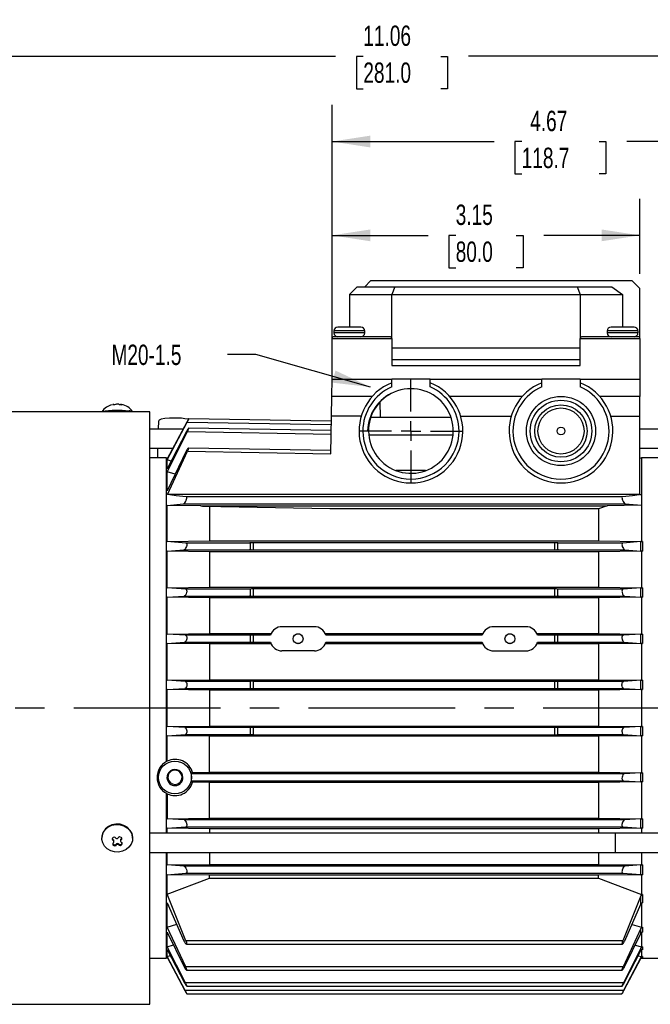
# Model space of a CAD drawing. Header units: inches. Extents: x 0 to 33, y 0 to 25.5.
# Tile 3 of 12: x 6.4 to 12.8, y 5.4 to 15.5. Entities that reach past the tile are written whole.
import ezdxf

# ---------------------------------------------------------------- set-up
doc = ezdxf.new("R2010")
doc.units = ezdxf.units.IN
doc.header["$LTSCALE"] = 3
doc.header["$MEASUREMENT"] = 0
doc.linetypes.add('CENTERX2', pattern=[0.8, 0.5, -0.1, 0.1, -0.1])
doc.layers.add('CENTER', color=40, linetype='CENTERX2')
doc.layers.add('DIMENSIONS', color=140, linetype='Continuous', lineweight=25)
doc.layers.add('TEXT', color=140, linetype='Continuous', lineweight=25)
doc.styles.add('SLDTEXTSTYLE0', font='TXT', dxfattribs={"width": 0.7})
doc.dimstyles.new('SLDDIMSTYLE1', dxfattribs={"dimtxt": 0.208333, "dimasz": 0.39, "dimexe": 0, "dimexo": 0.0625, "dimgap": 0.052083, "dimtad": 0, "dimtih": 1, "dimtoh": 1, "dimrnd": 1e-09, "dimzin": 12, "dimdsep": 46, "dimtxsty": 'SLDTEXTSTYLE0', "dimsah": 1, "dimcen": 0.09, "dimadec": 0, "dimazin": 3, "dimtfac": 1, "dimtofl": 0, "dimtmove": 0, "dimatfit": 3, "dimfxl": 0, "dimfrac": 2, "dimtolj": 1, "dimtzin": 12, "dimarcsym": 0})
doc.dimstyles.new('SLDDIMSTYLE3', dxfattribs={"dimtxt": 0.18, "dimasz": 0.39, "dimexe": 0, "dimexo": 0.0625, "dimgap": 0, "dimtad": 0, "dimtih": 1, "dimtoh": 1, "dimdec": 0, "dimrnd": 1e-09, "dimzin": 0, "dimdsep": 46, "dimtxsty": 'Standard', "dimsah": 1, "dimcen": 0.09, "dimadec": 0, "dimazin": 0, "dimtfac": 0.39, "dimtdec": 0, "dimtofl": 0, "dimtmove": 0, "dimatfit": 3, "dimfxl": 0, "dimfrac": 2, "dimtolj": 1, "dimtzin": 0, "dimarcsym": 0})

# ---------------------------------------------------------------- blocks, each defined once
blk = doc.blocks.new('_D_1')
at = {"layer": 'DIMENSIONS'}
for p, q in [((9.567, 12.38), (9.567, 13.662)), ((12.716, 12.892), (12.716, 13.662)), ((9.567, 13.287), (10.549, 13.287)), ((10.832, 13.287), (10.762, 13.287)), ((10.762, 13.287), (10.762, 12.956)), ((11.451, 13.287), (11.521, 13.287)), ((11.521, 13.287), (11.521, 12.956)), ((12.716, 13.287), (11.733, 13.287)), ((10.762, 12.956), (10.832, 12.956)), ((11.521, 12.956), (11.451, 12.956))]:
    blk.add_line(p, q, dxfattribs=at)
for points in [[(9.567, 13.287), (9.957, 13.227), (9.957, 13.347)], [(12.716, 13.287), (12.326, 13.347), (12.326, 13.227)]]:
    blk.add_solid(points, dxfattribs=at)
at = {"layer": 'DIMENSIONS', "char_height": 0.2083, "attachment_point": 1, "style": 'SLDTEXTSTYLE0'}
for s, insert in [('3.15', (10.832, 13.602)), ('80.0', (10.832, 13.224))]:
    blk.add_mtext(s, dxfattribs=dict(at, insert=insert))
blk = doc.blocks.new('_D_2')
at = {"layer": 'DIMENSIONS'}
for p, q in [((9.567, 11.967), (9.567, 14.622)), ((14.24, 12.221), (14.24, 14.622)), ((9.567, 14.247), (11.225, 14.247)), ((11.507, 14.247), (11.437, 14.247)), ((11.437, 14.247), (11.437, 13.916)), ((12.299, 14.247), (12.369, 14.247)), ((12.369, 14.247), (12.369, 13.916)), ((14.24, 14.247), (12.582, 14.247)), ((11.437, 13.916), (11.507, 13.916)), ((12.369, 13.916), (12.299, 13.916)), ((14.24, 10.963), (14.24, 12.041))]:
    blk.add_line(p, q, dxfattribs=at)
for points in [[(9.567, 14.247), (9.957, 14.187), (9.957, 14.307)], [(14.24, 14.247), (13.85, 14.307), (13.85, 14.187)]]:
    blk.add_solid(points, dxfattribs=at)
at = {"layer": 'DIMENSIONS', "char_height": 0.2083, "attachment_point": 1, "style": 'SLDTEXTSTYLE0'}
for s, insert in [('4.67', (11.594, 14.562)), ('118.7', (11.507, 14.184))]:
    blk.add_mtext(s, dxfattribs=dict(at, insert=insert))
blk = doc.blocks.new('_D_3')
at = {"layer": 'DIMENSIONS'}
for p, q in [((4.752, 11.572), (4.752, 15.494)), ((15.815, 12.221), (15.815, 15.494)), ((4.752, 15.119), (9.604, 15.119)), ((9.887, 15.118), (9.817, 15.118)), ((9.817, 15.118), (9.817, 14.787)), ((10.679, 15.118), (10.749, 15.118)), ((10.749, 15.118), (10.749, 14.787)), ((15.815, 15.119), (10.962, 15.119)), ((9.817, 14.787), (9.887, 14.787)), ((10.749, 14.787), (10.679, 14.787)), ((15.815, 8.977), (15.815, 12.041)), ((4.752, 10.685), (4.752, 11.392))]:
    blk.add_line(p, q, dxfattribs=at)
for points in [[(4.752, 15.119), (5.142, 15.059), (5.142, 15.179)], [(15.815, 15.119), (15.425, 15.179), (15.425, 15.059)]]:
    blk.add_solid(points, dxfattribs=at)
at = {"layer": 'DIMENSIONS', "char_height": 0.2083, "attachment_point": 1, "style": 'SLDTEXTSTYLE0'}
for s, insert in [('11.06', (9.887, 15.434)), ('281.0', (9.887, 15.056))]:
    blk.add_mtext(s, dxfattribs=dict(at, insert=insert))
blk = doc.blocks.new('SW_CENTERMARKSYMBOL_0')
at = {"layer": 'CENTER', "color": 0}
for p, q in [((0, 0.2), (0, 0.533)), ((-0.2, 0), (-0.533, 0)), ((0, 0), (-0.1, 0)), ((0, 0), (0, 0.1)), ((0, 0), (0, -0.1)), ((0, 0), (0.1, 0)), ((0.2, 0), (0.533, 0)), ((0, -0.2), (0, -0.533))]:
    blk.add_line(p, q, dxfattribs=at)

msp = doc.modelspace()

# ---------------------------------------------------------------- linework, layer by layer
for p, q in [((9.96, 12.821), (9.901, 12.762)), ((12.637, 12.821), (9.96, 12.821)), ((12.637, 12.821), (12.716, 12.742)), ((9.744, 12.683), (9.823, 12.762)), ((9.823, 12.762), (10.209, 12.762)), ((10.209, 12.762), (10.177, 12.683)), ((10.209, 12.762), (12.073, 12.762)), ((12.073, 12.762), (12.106, 12.683)), ((12.073, 12.762), (12.428, 12.762)), ((12.428, 12.762), (12.539, 12.683)), ((12.716, 12.23), (12.716, 12.742)), ((9.744, 12.683), (10.177, 12.683)), ((9.744, 12.683), (9.744, 12.348)), ((10.177, 12.23), (10.177, 12.683)), ((10.177, 12.683), (12.106, 12.683)), ((12.106, 12.683), (12.106, 12.23)), ((12.106, 12.683), (12.539, 12.683)), ((12.539, 12.683), (12.539, 12.348)), ((9.586, 12.309), (9.586, 12.289)), ((9.901, 12.309), (9.586, 12.309)), ((9.744, 12.348), (9.626, 12.348)), ((9.862, 12.348), (9.744, 12.348)), ((9.901, 12.289), (9.901, 12.309)), ((12.382, 12.309), (12.382, 12.289)), ((12.697, 12.309), (12.382, 12.309)), ((12.539, 12.348), (12.421, 12.348)), ((12.657, 12.348), (12.539, 12.348)), ((12.697, 12.289), (12.697, 12.309)), ((9.567, 11.817), (9.567, 12.23)), ((9.567, 12.23), (10.177, 12.23)), ((9.744, 12.289), (9.586, 12.289)), ((10.157, 12.25), (9.586, 12.25)), ((9.901, 12.289), (9.744, 12.289)), ((10.177, 12.23), (10.177, 11.954)), ((12.106, 11.954), (12.106, 12.23)), ((12.106, 12.23), (12.716, 12.23)), ((12.697, 12.25), (12.126, 12.25)), ((12.539, 12.289), (12.382, 12.289)), ((12.697, 12.289), (12.539, 12.289)), ((12.716, 12.23), (12.716, 11.817)), ((12.106, 12.132), (10.177, 12.132)), ((12.106, 12.013), (10.177, 12.013)), ((10.177, 11.954), (12.106, 11.954)), ((9.564, 11.639), (9.567, 11.817)), ((9.567, 11.817), (10.177, 11.817)), ((10.571, 11.817), (10.177, 11.817)), ((10.177, 11.736), (10.177, 11.817)), ((10.571, 11.817), (11.712, 11.817)), ((10.571, 11.736), (10.571, 11.817)), ((12.106, 11.817), (11.712, 11.817)), ((11.712, 11.736), (11.712, 11.817)), ((12.106, 11.817), (12.716, 11.817)), ((12.106, 11.817), (12.106, 11.736)), ((12.716, 11.817), (12.716, 11.639)), ((9.56, 11.438), (9.564, 11.639)), ((9.978, 11.639), (9.564, 11.639)), ((11.513, 11.639), (10.77, 11.639)), ((12.716, 11.639), (12.305, 11.639)), ((12.716, 11.438), (12.716, 11.639)), ((7.327, 11.557), (7.332, 11.558)), ((7.327, 11.555), (7.327, 11.557)), ((7.332, 11.558), (7.332, 11.555)), ((7.336, 11.555), (7.336, 11.558)), ((7.362, 11.56), (7.357, 11.558)), ((7.39, 11.558), (7.384, 11.559)), ((7.404, 11.558), (7.404, 11.556)), ((7.41, 11.557), (7.416, 11.556)), ((7.41, 11.555), (7.41, 11.557)), ((7.417, 11.554), (7.412, 11.555)), ((7.416, 11.555), (7.416, 11.556)), ((10.063, 11.423), (10.06, 11.583)), ((7.704, 11.482), (5.276, 11.482)), ((7.212, 11.482), (7.212, 11.482)), ((7.527, 11.482), (7.527, 11.482)), ((7.704, 8.451), (7.704, 11.482)), ((7.793, 11.39), (7.79, 11.305)), ((9.559, 11.385), (8.101, 11.411)), ((9.553, 11.053), (9.56, 11.438)), ((9.865, 11.438), (9.56, 11.438)), ((10.783, 11.423), (9.965, 11.423)), ((10.883, 11.438), (11.4, 11.438)), ((12.418, 11.438), (12.716, 11.438)), ((12.716, 10.634), (12.716, 11.438)), ((8.044, 11.305), (7.704, 11.305)), ((8.082, 11.377), (7.881, 10.999)), ((7.881, 10.989), (8.085, 11.377)), ((8.085, 11.377), (9.558, 11.351)), ((9.557, 11.289), (8.1, 11.314)), ((9.941, 11.285), (9.931, 11.285)), ((13.019, 11.305), (12.716, 11.305)), ((8.078, 11.28), (7.881, 10.899)), ((7.881, 10.867), (8.088, 11.28)), ((8.088, 11.28), (9.557, 11.254)), ((9.944, 11.247), (10.802, 11.247)), ((7.704, 11.108), (7.939, 11.108)), ((7.783, 11.108), (7.78, 11.01)), ((9.554, 11.085), (8.098, 11.11)), ((12.716, 11.108), (13.019, 11.108)), ((7.874, 11.01), (7.704, 11.01)), ((7.874, 7.903), (7.874, 11.01)), ((7.881, 11.008), (7.874, 10.994)), ((8.076, 11.08), (7.881, 10.674)), ((7.885, 11.006), (7.881, 11.008)), ((7.881, 10.999), (7.881, 11.008)), ((7.881, 10.899), (7.881, 10.989)), ((7.922, 10.978), (7.881, 10.989)), ((7.884, 10.634), (8.09, 11.079)), ((8.09, 11.079), (9.553, 11.053)), ((12.732, 11.01), (12.716, 11.005)), ((12.901, 11.01), (12.732, 11.01)), ((12.732, 11.01), (12.732, 10.634)), ((7.881, 10.674), (7.881, 10.867)), ((7.963, 10.844), (7.881, 10.867)), ((10.523, 10.88), (10.222, 10.88)), ((12.716, 10.634), (7.884, 10.634)), ((12.538, 10.612), (8.076, 10.612)), ((12.716, 10.634), (12.732, 10.634)), ((12.732, 10.632), (12.731, 10.634)), ((12.732, 10.634), (12.731, 10.634)), ((12.732, 10.634), (12.732, 10.634)), ((12.732, 10.634), (12.732, 10.632)), ((12.732, 10.632), (12.732, 10.525)), ((7.881, 10.524), (8.049, 10.541)), ((7.881, 10.156), (7.881, 10.524)), ((8.225, 10.519), (7.881, 10.524)), ((8.049, 10.541), (12.565, 10.541)), ((8.225, 10.519), (12.381, 10.519)), ((8.244, 10.513), (8.225, 10.519)), ((9.543, 10.49), (8.244, 10.513)), ((8.314, 10.512), (8.314, 10.162)), ((12.291, 10.49), (9.543, 10.49)), ((12.381, 10.519), (12.291, 10.49)), ((12.291, 10.49), (12.291, 10.162)), ((12.732, 10.525), (12.381, 10.519)), ((12.565, 10.541), (12.732, 10.525)), ((12.732, 10.525), (12.732, 10.156)), ((7.881, 10.156), (8.314, 10.162)), ((8.073, 10.139), (7.881, 10.156)), ((8.728, 10.139), (8.073, 10.139)), ((8.314, 10.162), (12.291, 10.162)), ((8.728, 10.14), (8.728, 10.139)), ((8.728, 10.139), (8.728, 10.077)), ((8.76, 10.142), (8.76, 10.068)), ((11.846, 10.142), (8.76, 10.142)), ((11.846, 10.068), (11.846, 10.142)), ((11.878, 10.139), (11.878, 10.14)), ((12.541, 10.139), (11.878, 10.139)), ((11.878, 10.077), (11.878, 10.139)), ((12.291, 10.162), (12.732, 10.156)), ((12.726, 10.155), (12.541, 10.139)), ((12.726, 10.056), (12.726, 10.155)), ((12.732, 10.156), (12.744, 10.156)), ((12.744, 10.156), (12.744, 10.055)), ((7.881, 10.055), (8.052, 10.069)), ((7.881, 9.681), (7.881, 10.055)), ((8.314, 10.05), (7.881, 10.055)), ((8.052, 10.069), (8.738, 10.069)), ((12.291, 10.05), (8.314, 10.05)), ((8.314, 10.05), (8.314, 9.686)), ((8.76, 10.068), (11.846, 10.068)), ((11.868, 10.069), (12.562, 10.069)), ((12.732, 10.055), (12.291, 10.05)), ((12.291, 10.05), (12.291, 9.686)), ((12.562, 10.069), (12.726, 10.056)), ((12.732, 10.055), (12.732, 9.681)), ((12.744, 10.055), (12.732, 10.055)), ((7.881, 9.681), (8.314, 9.686)), ((8.07, 9.667), (7.881, 9.681)), ((8.314, 9.686), (12.291, 9.686)), ((12.291, 9.686), (12.732, 9.681)), ((12.726, 9.681), (12.544, 9.667)), ((12.726, 9.584), (12.726, 9.681)), ((12.732, 9.681), (12.744, 9.681)), ((12.744, 9.681), (12.744, 9.584)), ((7.881, 9.584), (8.055, 9.596)), ((7.881, 9.207), (7.881, 9.584)), ((8.314, 9.579), (7.881, 9.584)), ((8.055, 9.596), (8.733, 9.596)), ((8.728, 9.667), (8.07, 9.667)), ((12.291, 9.579), (8.314, 9.579)), ((8.314, 9.579), (8.314, 9.212)), ((8.728, 9.667), (8.728, 9.601)), ((8.728, 9.667), (8.728, 9.667)), ((8.76, 9.669), (8.76, 9.596)), ((11.846, 9.669), (8.76, 9.669)), ((8.76, 9.596), (11.846, 9.596)), ((11.846, 9.596), (11.846, 9.669)), ((11.873, 9.596), (12.559, 9.596)), ((11.878, 9.601), (11.878, 9.667)), ((12.544, 9.667), (11.878, 9.667)), ((11.878, 9.667), (11.878, 9.667)), ((12.732, 9.584), (12.291, 9.579)), ((12.291, 9.579), (12.291, 9.212)), ((12.559, 9.596), (12.726, 9.584)), ((12.744, 9.584), (12.732, 9.584)), ((12.732, 9.584), (12.732, 9.207)), ((9.386, 9.283), (9.055, 9.283)), ((11.551, 9.283), (11.22, 9.283)), ((7.881, 9.207), (8.314, 9.212)), ((8.067, 9.195), (7.881, 9.207)), ((8.728, 9.195), (8.067, 9.195)), ((8.314, 9.212), (8.942, 9.212)), ((8.728, 9.195), (8.728, 9.126)), ((8.728, 9.195), (8.728, 9.195)), ((8.76, 9.196), (8.76, 9.123)), ((8.936, 9.196), (8.76, 9.196)), ((9.237, 9.205), (9.203, 9.205)), ((9.498, 9.212), (11.108, 9.212)), ((11.102, 9.196), (9.504, 9.196)), ((11.402, 9.205), (11.369, 9.205)), ((11.663, 9.212), (12.291, 9.212)), ((11.846, 9.196), (11.669, 9.196)), ((11.846, 9.123), (11.846, 9.196)), ((12.547, 9.195), (11.878, 9.195)), ((11.878, 9.126), (11.878, 9.195)), ((11.878, 9.195), (11.878, 9.195)), ((12.291, 9.212), (12.732, 9.207)), ((12.726, 9.207), (12.547, 9.195)), ((12.726, 9.112), (12.726, 9.207)), ((12.732, 9.207), (12.744, 9.207)), ((12.744, 9.207), (12.744, 9.112)), ((7.881, 9.112), (8.058, 9.124)), ((7.881, 8.734), (7.881, 9.112)), ((8.314, 9.108), (7.881, 9.112)), ((8.058, 9.124), (8.73, 9.124)), ((8.942, 9.108), (8.314, 9.108)), ((8.314, 9.108), (8.314, 8.738)), ((8.76, 9.123), (8.936, 9.123)), ((9.203, 9.113), (9.237, 9.113)), ((11.107, 9.108), (9.498, 9.108)), ((9.504, 9.123), (11.102, 9.123)), ((11.369, 9.113), (11.402, 9.113)), ((12.291, 9.108), (11.664, 9.108)), ((11.669, 9.123), (11.846, 9.123)), ((11.876, 9.124), (12.556, 9.124)), ((12.732, 9.112), (12.291, 9.108)), ((12.291, 9.108), (12.291, 8.738)), ((12.556, 9.124), (12.726, 9.112)), ((12.744, 9.112), (12.732, 9.112)), ((12.732, 9.112), (12.732, 8.734)), ((9.386, 9.035), (9.055, 9.035)), ((11.22, 9.035), (11.551, 9.035)), ((7.881, 8.734), (8.314, 8.738)), ((8.064, 8.722), (7.881, 8.734)), ((8.728, 8.722), (8.064, 8.722)), ((8.314, 8.738), (12.291, 8.738)), ((8.728, 8.722), (8.728, 8.652)), ((8.728, 8.722), (8.728, 8.722)), ((8.76, 8.723), (8.76, 8.65)), ((11.846, 8.723), (8.76, 8.723)), ((11.846, 8.65), (11.846, 8.723)), ((12.55, 8.722), (11.878, 8.722)), ((11.878, 8.652), (11.878, 8.722)), ((11.878, 8.722), (11.878, 8.722)), ((12.291, 8.738), (12.732, 8.734)), ((12.726, 8.734), (12.55, 8.722)), ((12.726, 8.64), (12.726, 8.734)), ((12.732, 8.734), (12.744, 8.734)), ((12.744, 8.734), (12.744, 8.64)), ((7.881, 8.639), (8.061, 8.651)), ((7.881, 8.262), (7.881, 8.639)), ((8.314, 8.635), (7.881, 8.639)), ((8.061, 8.651), (8.728, 8.651)), ((12.291, 8.635), (8.314, 8.635)), ((8.314, 8.635), (8.314, 8.266)), ((8.728, 8.651), (8.728, 8.652)), ((8.76, 8.65), (11.846, 8.65)), ((11.878, 8.652), (11.877, 8.651)), ((11.877, 8.651), (12.553, 8.651)), ((12.732, 8.64), (12.291, 8.635)), ((12.291, 8.635), (12.291, 8.266)), ((12.553, 8.651), (12.726, 8.64)), ((12.744, 8.64), (12.732, 8.64)), ((12.732, 8.64), (12.732, 8.261)), ((7.704, 5.419), (7.704, 8.451)), ((7.881, 8.262), (8.314, 8.266)), ((8.061, 8.25), (7.881, 8.262)), ((8.314, 8.266), (12.291, 8.266)), ((12.291, 8.266), (12.732, 8.261)), ((12.732, 8.261), (12.744, 8.261)), ((12.744, 8.261), (12.744, 8.167)), ((7.881, 8.167), (8.064, 8.179)), ((7.881, 7.906), (7.881, 8.167)), ((8.314, 8.163), (7.881, 8.167)), ((8.728, 8.25), (8.061, 8.25)), ((8.064, 8.179), (8.728, 8.179)), ((12.291, 8.163), (8.314, 8.163)), ((8.314, 7.793), (8.314, 8.163)), ((8.728, 8.249), (8.728, 8.25)), ((8.728, 8.249), (8.728, 8.179)), ((8.728, 8.179), (8.728, 8.179)), ((8.76, 8.251), (8.76, 8.178)), ((11.846, 8.251), (8.76, 8.251)), ((8.76, 8.178), (11.846, 8.178)), ((11.846, 8.178), (11.846, 8.251)), ((12.553, 8.25), (11.877, 8.25)), ((11.877, 8.25), (11.878, 8.249)), ((11.878, 8.179), (11.878, 8.249)), ((11.878, 8.179), (12.55, 8.179)), ((11.878, 8.179), (11.878, 8.179)), ((12.732, 8.167), (12.291, 8.163)), ((12.291, 8.163), (12.291, 7.793)), ((12.55, 8.179), (12.726, 8.167)), ((12.726, 8.261), (12.553, 8.25)), ((12.726, 8.167), (12.726, 8.261)), ((12.744, 8.167), (12.732, 8.167)), ((12.732, 8.167), (12.732, 7.789)), ((7.881, 7.906), (7.874, 7.903)), ((12.556, 7.777), (8.128, 7.777)), ((8.14, 7.792), (8.314, 7.793)), ((8.314, 7.793), (12.291, 7.793)), ((12.291, 7.793), (12.732, 7.789)), ((12.726, 7.789), (12.556, 7.777)), ((12.559, 7.777), (12.556, 7.777)), ((12.726, 7.694), (12.726, 7.789)), ((12.732, 7.789), (12.744, 7.789)), ((12.744, 7.789), (12.744, 7.694)), ((7.879, 7.735), (7.888, 7.739)), ((8.033, 7.745), (8.042, 7.742)), ((8.128, 7.706), (12.547, 7.706)), ((8.314, 7.689), (8.14, 7.691)), ((12.291, 7.689), (8.314, 7.689)), ((8.314, 7.322), (8.314, 7.689)), ((12.732, 7.694), (12.291, 7.689)), ((12.291, 7.689), (12.291, 7.322)), ((12.547, 7.706), (12.726, 7.694)), ((12.744, 7.694), (12.732, 7.694)), ((12.732, 7.694), (12.732, 7.317)), ((7.881, 7.574), (7.874, 7.577)), ((7.874, 7.171), (7.874, 7.577)), ((7.881, 7.574), (7.881, 7.317)), ((7.881, 7.317), (8.314, 7.322)), ((8.055, 7.305), (7.881, 7.317)), ((12.559, 7.305), (8.055, 7.305)), ((8.314, 7.322), (12.291, 7.322)), ((12.291, 7.322), (12.732, 7.317)), ((12.726, 7.317), (12.559, 7.305)), ((12.726, 7.22), (12.726, 7.317)), ((12.732, 7.317), (12.744, 7.317)), ((12.744, 7.317), (12.744, 7.22)), ((12.468, 7.171), (7.704, 7.171)), ((7.881, 7.22), (8.07, 7.234)), ((7.881, 7.171), (7.881, 7.22)), ((8.314, 7.215), (7.881, 7.22)), ((8.07, 7.234), (12.544, 7.234)), ((12.291, 7.215), (8.314, 7.215)), ((8.314, 7.215), (8.314, 7.171)), ((12.732, 7.22), (12.291, 7.215)), ((12.291, 7.215), (12.291, 7.171)), ((13.019, 7.171), (12.468, 7.171)), ((12.468, 6.987), (12.468, 7.171)), ((12.544, 7.234), (12.726, 7.22)), ((12.744, 7.22), (12.732, 7.22)), ((12.732, 7.22), (12.732, 7.171)), ((7.212, 7.122), (7.212, 7.118)), ((7.322, 7.119), (7.327, 7.125)), ((7.324, 7.107), (7.324, 7.098)), ((7.324, 7.107), (7.33, 7.103)), ((7.33, 7.092), (7.324, 7.098)), ((7.327, 7.068), (7.332, 7.073)), ((7.329, 7.057), (7.335, 7.053)), ((7.329, 7.049), (7.329, 7.057)), ((7.33, 7.103), (7.33, 7.092)), ((7.335, 7.053), (7.335, 7.045)), ((7.336, 7.081), (7.336, 7.092)), ((7.349, 7.125), (7.355, 7.12)), ((7.357, 7.055), (7.362, 7.06)), ((7.357, 7.055), (7.357, 7.045)), ((7.362, 7.06), (7.362, 7.05)), ((7.378, 7.121), (7.383, 7.127)), ((7.384, 7.062), (7.39, 7.057)), ((7.384, 7.051), (7.384, 7.062)), ((7.39, 7.057), (7.39, 7.048)), ((7.404, 7.1), (7.404, 7.089)), ((7.408, 7.109), (7.413, 7.114)), ((7.408, 7.098), (7.408, 7.109)), ((7.413, 7.105), (7.408, 7.098)), ((7.41, 7.078), (7.416, 7.075)), ((7.412, 7.059), (7.417, 7.064)), ((7.412, 7.059), (7.412, 7.051)), ((7.417, 7.056), (7.412, 7.051)), ((7.413, 7.114), (7.413, 7.105)), ((7.417, 7.064), (7.417, 7.056)), ((7.527, 7.118), (7.527, 7.122)), ((7.362, 7.05), (7.357, 7.045)), ((7.39, 7.048), (7.384, 7.051)), ((7.704, 6.974), (12.468, 6.974)), ((7.874, 5.891), (7.874, 6.974)), ((7.881, 6.846), (7.881, 6.974)), ((8.314, 6.974), (8.314, 6.851)), ((12.291, 6.974), (12.291, 6.851)), ((12.468, 6.974), (12.468, 6.987)), ((12.468, 6.974), (13.019, 6.974)), ((12.732, 6.974), (12.732, 6.846)), ((7.881, 6.846), (8.314, 6.851)), ((8.314, 6.851), (12.291, 6.851)), ((12.291, 6.851), (12.732, 6.846)), ((8.052, 6.832), (7.881, 6.846)), ((7.881, 6.745), (8.073, 6.762)), ((12.562, 6.832), (8.052, 6.832)), ((8.073, 6.762), (12.541, 6.762)), ((12.541, 6.762), (12.726, 6.746)), ((12.726, 6.845), (12.562, 6.832)), ((12.726, 6.746), (12.726, 6.845)), ((12.732, 6.846), (12.744, 6.846)), ((12.744, 6.846), (12.744, 6.745)), ((7.881, 6.545), (7.881, 6.745)), ((8.314, 6.739), (7.881, 6.745)), ((7.881, 6.545), (8.314, 6.71)), ((12.291, 6.739), (8.314, 6.739)), ((8.314, 6.71), (8.314, 6.739)), ((8.314, 6.71), (12.291, 6.71)), ((12.732, 6.745), (12.291, 6.739)), ((12.291, 6.71), (12.291, 6.739)), ((12.291, 6.71), (12.732, 6.543)), ((12.732, 6.745), (12.732, 6.543)), ((12.744, 6.745), (12.732, 6.745)), ((8.073, 6.07), (7.881, 6.545)), ((7.881, 6.459), (8.052, 6.07)), ((7.881, 6.209), (7.881, 6.459)), ((12.726, 6.528), (12.541, 6.07)), ((12.726, 6.444), (12.726, 6.528)), ((12.732, 6.543), (12.744, 6.543)), ((12.732, 6.457), (12.732, 6.207)), ((12.744, 6.543), (12.744, 6.457)), ((12.562, 6.07), (12.726, 6.444)), ((7.881, 6.209), (7.978, 6.239)), ((8.07, 5.803), (7.881, 6.209)), ((7.881, 6.158), (8.055, 5.803)), ((7.881, 6.008), (7.881, 6.158)), ((12.726, 6.195), (12.544, 5.803)), ((12.636, 6.237), (12.732, 6.207)), ((12.726, 6.145), (12.726, 6.195)), ((12.732, 6.207), (12.744, 6.207)), ((12.732, 6.156), (12.732, 6.006)), ((12.744, 6.207), (12.744, 6.156)), ((12.541, 6.07), (8.073, 6.07)), ((12.559, 5.803), (12.726, 6.145)), ((7.881, 6.008), (7.946, 6.026)), ((8.067, 5.64), (7.881, 6.008)), ((7.881, 5.98), (8.058, 5.64)), ((7.881, 5.909), (7.881, 5.98)), ((8.078, 6.036), (12.537, 6.036)), ((12.726, 5.995), (12.547, 5.64)), ((12.556, 5.64), (12.726, 5.968)), ((12.667, 6.024), (12.732, 6.006)), ((12.726, 5.968), (12.726, 5.995)), ((12.732, 6.006), (12.744, 6.006)), ((12.732, 5.978), (12.732, 5.907)), ((12.744, 6.006), (12.744, 5.978)), ((7.704, 5.891), (7.874, 5.891)), ((7.874, 5.907), (7.881, 5.893)), ((7.881, 5.909), (7.913, 5.918)), ((8.064, 5.561), (7.881, 5.909)), ((7.881, 5.9), (8.061, 5.561)), ((7.881, 5.893), (7.881, 5.9)), ((7.881, 5.893), (7.884, 5.894)), ((12.726, 5.897), (12.55, 5.561)), ((12.553, 5.561), (12.726, 5.888)), ((12.7, 5.916), (12.732, 5.907)), ((12.726, 5.888), (12.726, 5.897)), ((12.73, 5.892), (12.732, 5.891)), ((12.732, 5.907), (12.744, 5.907)), ((12.732, 5.898), (12.732, 5.891)), ((12.732, 5.891), (12.901, 5.891)), ((12.744, 5.907), (12.744, 5.898)), ((12.544, 5.803), (8.07, 5.803)), ((8.079, 5.769), (12.535, 5.769)), ((12.55, 5.561), (8.064, 5.561)), ((12.547, 5.64), (8.067, 5.64)), ((8.08, 5.605), (12.534, 5.605)), ((8.081, 5.527), (12.533, 5.527)), ((5.276, 5.419), (7.704, 5.419))]:
    msp.add_line(p, q)
at = {"flags": 128}
for points in [[(7.329, 11.555), (7.325, 11.555), (7.323, 11.555), (7.323, 11.555), (7.325, 11.556), (7.327, 11.557)], [(7.332, 11.558), (7.335, 11.558), (7.336, 11.558), (7.335, 11.558)], [(7.416, 11.556), (7.419, 11.555), (7.421, 11.555)], [(7.421, 11.554), (7.421, 11.554), (7.419, 11.554), (7.417, 11.554)], [(7.96, 11.417), (7.905, 11.415), (7.857, 11.412), (7.819, 11.405), (7.798, 11.397), (7.795, 11.39)], [(8.085, 11.377), (8.092, 11.389), (8.097, 11.4), (8.1, 11.407), (8.102, 11.41), (8.101, 11.411), (8.1, 11.409), (8.097, 11.404), (8.093, 11.396), (8.087, 11.386), (8.082, 11.377)], [(8.088, 11.28), (8.094, 11.292), (8.098, 11.303), (8.101, 11.31), (8.101, 11.314), (8.1, 11.314), (8.098, 11.312), (8.094, 11.307), (8.088, 11.299), (8.082, 11.288), (8.078, 11.28)], [(8.09, 11.079), (8.095, 11.089), (8.098, 11.099), (8.099, 11.106), (8.099, 11.11), (8.098, 11.11), (8.094, 11.109), (8.09, 11.104), (8.085, 11.096), (8.079, 11.085), (8.076, 11.08)], [(8.076, 10.612), (7.974, 10.623), (7.884, 10.634)], [(8.049, 10.541), (8.054, 10.544), (8.061, 10.55), (8.068, 10.561), (8.074, 10.574), (8.075, 10.576), (8.079, 10.588), (8.081, 10.598), (8.081, 10.606), (8.079, 10.61), (8.076, 10.612)], [(12.538, 10.612), (12.535, 10.61), (12.533, 10.604), (12.534, 10.596), (12.536, 10.587), (12.539, 10.576), (12.545, 10.564), (12.551, 10.553), (12.558, 10.545), (12.564, 10.541), (12.565, 10.541)], [(12.731, 10.634), (12.64, 10.623), (12.538, 10.612)], [(8.073, 10.139), (8.078, 10.137), (8.08, 10.131), (8.081, 10.122), (8.08, 10.113), (8.078, 10.104), (8.073, 10.092), (8.067, 10.082), (8.061, 10.074), (8.054, 10.069), (8.052, 10.069)], [(8.738, 10.069), (8.732, 10.07), (8.729, 10.073), (8.728, 10.077)], [(11.878, 10.077), (11.876, 10.073), (11.873, 10.07), (11.868, 10.069)], [(12.541, 10.139), (12.536, 10.137), (12.534, 10.131), (12.533, 10.122), (12.534, 10.113), (12.536, 10.104), (12.541, 10.092), (12.547, 10.082), (12.553, 10.074), (12.56, 10.069), (12.562, 10.069)], [(8.07, 9.667), (8.076, 9.665), (8.079, 9.658), (8.081, 9.648), (8.08, 9.638), (8.079, 9.632), (8.076, 9.62), (8.071, 9.61), (8.065, 9.602), (8.058, 9.597), (8.055, 9.596)], [(8.733, 9.596), (8.729, 9.597), (8.728, 9.6), (8.728, 9.601)], [(11.878, 9.601), (11.876, 9.598), (11.873, 9.596), (11.873, 9.596)], [(12.544, 9.667), (12.538, 9.665), (12.535, 9.658), (12.533, 9.648), (12.534, 9.638), (12.535, 9.632), (12.538, 9.62), (12.543, 9.61), (12.549, 9.602), (12.556, 9.597), (12.559, 9.596)], [(8.067, 9.195), (8.073, 9.192), (8.078, 9.185), (8.081, 9.175), (8.081, 9.164), (8.08, 9.159), (8.078, 9.148), (8.074, 9.138), (8.069, 9.13), (8.063, 9.125), (8.058, 9.124)], [(12.547, 9.195), (12.541, 9.192), (12.536, 9.185), (12.533, 9.175), (12.533, 9.164), (12.534, 9.159), (12.536, 9.148), (12.54, 9.138), (12.545, 9.13), (12.551, 9.125), (12.556, 9.124)], [(8.73, 9.124), (8.728, 9.125), (8.728, 9.126)], [(11.878, 9.126), (11.877, 9.124), (11.876, 9.124)], [(8.064, 8.722), (8.071, 8.719), (8.077, 8.712), (8.08, 8.701), (8.081, 8.69), (8.081, 8.687), (8.08, 8.676), (8.077, 8.666), (8.072, 8.658), (8.067, 8.653), (8.061, 8.651)], [(12.553, 8.651), (12.546, 8.654), (12.539, 8.662), (12.535, 8.673), (12.533, 8.685), (12.533, 8.687), (12.534, 8.697), (12.536, 8.707), (12.539, 8.715), (12.544, 8.72), (12.55, 8.722)], [(8.061, 8.25), (8.068, 8.247), (8.075, 8.239), (8.079, 8.228), (8.081, 8.216), (8.081, 8.214), (8.08, 8.204), (8.078, 8.194), (8.075, 8.186), (8.07, 8.181), (8.064, 8.179)], [(12.553, 8.25), (12.546, 8.247), (12.539, 8.239), (12.535, 8.228), (12.533, 8.216), (12.533, 8.214), (12.534, 8.204), (12.536, 8.194), (12.539, 8.186), (12.544, 8.181), (12.55, 8.179)], [(8.128, 7.777), (8.137, 7.789), (8.14, 7.792)], [(12.556, 7.777), (12.549, 7.774), (12.542, 7.766), (12.537, 7.755), (12.534, 7.744), (12.534, 7.742), (12.533, 7.731), (12.534, 7.722), (12.537, 7.714), (12.541, 7.709), (12.547, 7.706)], [(8.14, 7.691), (8.131, 7.704), (8.128, 7.706)], [(7.527, 7.122), (7.527, 7.134), (7.518, 7.17), (7.499, 7.202), (7.471, 7.23), (7.437, 7.25), (7.398, 7.261), (7.356, 7.263), (7.316, 7.255), (7.28, 7.238), (7.249, 7.213), (7.227, 7.182), (7.215, 7.147), (7.212, 7.122)], [(7.49, 7.027), (7.46, 7.002), (7.423, 6.985), (7.383, 6.977), (7.342, 6.979), (7.303, 6.99), (7.268, 7.01), (7.241, 7.037), (7.222, 7.07), (7.213, 7.106), (7.215, 7.143), (7.227, 7.178), (7.249, 7.209), (7.28, 7.234), (7.316, 7.251), (7.356, 7.259), (7.398, 7.257), (7.437, 7.246), (7.471, 7.226), (7.499, 7.199), (7.518, 7.166), (7.527, 7.13), (7.525, 7.093), (7.512, 7.058), (7.49, 7.027)], [(8.055, 7.305), (8.062, 7.302), (8.069, 7.294), (8.075, 7.283), (8.079, 7.272), (8.079, 7.269), (8.081, 7.259), (8.081, 7.249), (8.079, 7.242), (8.076, 7.236), (8.07, 7.234)], [(12.559, 7.305), (12.552, 7.302), (12.545, 7.294), (12.539, 7.283), (12.535, 7.272), (12.535, 7.269), (12.533, 7.259), (12.533, 7.249), (12.535, 7.242), (12.538, 7.236), (12.544, 7.234)], [(7.413, 7.114), (7.414, 7.116), (7.416, 7.119)], [(7.417, 7.064), (7.419, 7.066), (7.42, 7.069)], [(8.052, 6.832), (8.058, 6.83), (8.065, 6.822), (8.072, 6.811), (8.077, 6.799), (8.078, 6.797), (8.08, 6.786), (8.081, 6.776), (8.08, 6.769), (8.078, 6.764), (8.073, 6.762)], [(12.562, 6.832), (12.556, 6.83), (12.549, 6.822), (12.542, 6.811), (12.537, 6.799), (12.536, 6.797), (12.534, 6.786), (12.533, 6.776), (12.534, 6.769), (12.536, 6.764), (12.541, 6.762)], [(8.052, 6.07), (8.058, 6.057), (8.065, 6.046), (8.072, 6.038), (8.077, 6.036), (8.08, 6.038), (8.081, 6.043), (8.08, 6.051), (8.077, 6.06), (8.073, 6.07)], [(12.541, 6.07), (12.536, 6.058), (12.534, 6.048), (12.533, 6.041), (12.534, 6.037), (12.537, 6.036), (12.541, 6.038), (12.547, 6.044), (12.553, 6.053), (12.56, 6.066), (12.562, 6.07)], [(8.055, 5.803), (8.062, 5.79), (8.069, 5.779), (8.075, 5.772), (8.079, 5.769), (8.081, 5.771), (8.081, 5.776), (8.079, 5.783), (8.075, 5.793), (8.07, 5.803)], [(12.544, 5.803), (12.538, 5.791), (12.535, 5.781), (12.533, 5.773), (12.534, 5.77), (12.536, 5.769), (12.539, 5.772), (12.544, 5.778), (12.55, 5.787), (12.557, 5.8), (12.559, 5.803)], [(8.058, 5.64), (8.065, 5.627), (8.072, 5.615), (8.077, 5.608), (8.08, 5.605), (8.081, 5.607), (8.08, 5.612), (8.077, 5.619), (8.073, 5.628), (8.067, 5.64)], [(8.061, 5.561), (8.068, 5.548), (8.075, 5.537), (8.079, 5.53), (8.081, 5.527), (8.081, 5.528), (8.079, 5.532), (8.076, 5.539), (8.071, 5.549), (8.064, 5.561)], [(12.547, 5.64), (12.541, 5.627), (12.536, 5.616), (12.533, 5.609), (12.533, 5.606), (12.535, 5.606), (12.538, 5.609), (12.542, 5.615), (12.548, 5.625), (12.554, 5.637), (12.556, 5.64)], [(12.55, 5.561), (12.543, 5.549), (12.537, 5.537), (12.534, 5.53), (12.533, 5.527), (12.534, 5.528), (12.536, 5.532), (12.54, 5.538), (12.545, 5.548), (12.552, 5.559), (12.553, 5.561)]]:
    msp.add_lwpolyline(points, dxfattribs=at)
for centre, radius in [((11.909, 11.285), 0.354), ((11.909, 11.285), 0.315), ((11.909, 11.285), 0.268), ((11.909, 11.285), 0.236), ((11.909, 11.285), 0.0394), ((9.22, 9.159), 0.0502), ((11.386, 9.159), 0.0502), ((7.96, 7.74), 0.168)]:
    msp.add_circle(centre, radius)
for centre, radius, start, end in [((9.626, 12.309), 0.0394, 90, 180), ((9.862, 12.309), 0.0394, 0, 90), ((12.421, 12.309), 0.0394, 90, 180), ((12.657, 12.309), 0.0394, 0, 90), ((9.586, 12.23), 0.0197, 90, 180), ((9.626, 12.289), 0.0394, 180, 270), ((9.862, 12.289), 0.0394, 270, 0), ((10.157, 12.23), 0.0197, 0, 90), ((12.126, 12.23), 0.0197, 90, 180), ((12.421, 12.289), 0.0394, 180, 270), ((12.657, 12.289), 0.0394, 270, 0), ((12.697, 12.23), 0.0197, 0, 90), ((10.374, 11.285), 0.531, 111.7385, 68.2615), ((10.374, 11.285), 0.492, 113.5782, 180), ((10.374, 11.285), 0.433, 180, 113.2915), ((10.374, 11.285), 0.492, 0, 66.4218), ((11.909, 11.285), 0.531, 111.7385, 68.2615), ((11.909, 11.285), 0.492, 113.5782, 180), ((11.909, 11.285), 0.492, 0, 66.4218), ((10.369, 11.278), 0.438, 112.2964, 179.0392), ((10.37, 11.287), 0.43, 117.5606, 180.1937), ((7.376, 10.522), 0.974, 83.257, 99.6638), ((7.356, 11.384), 0.174, 102.5371, 145.4008), ((7.37, 9.7), 1.786, 86.2562, 93.7438), ((7.338, 11.445), 0.111, 91.8055, 94.9304), ((7.33, 11.667), 0.112, 272.2869, 283.7931), ((7.373, 11.494), 0.0669, 80.1153, 99.2069), ((7.423, 11.698), 0.144, 256.826, 265.767), ((7.406, 11.548), 0.00974, 70.2333, 103.173), ((7.384, 11.388), 0.171, 33.7818, 79.503), ((7.497, 11.423), 0.0672, 62.8662, 95.5225), ((7.978, 10.786), 0.631, 79.1601, 91.6255), ((10.374, 11.285), 0.492, 180, 0), ((11.909, 11.285), 0.492, 180, 0), ((8.753, 9.922), 0.22, 88.415, 96.647), ((11.855, 9.98), 0.161, 81.8666, 93.0714), ((12.742, 9.926), 0.23, 89.4943, 93.8275), ((8.758, 10.639), 0.571, 267.9877, 270.1463), ((11.847, 10.676), 0.608, 269.9193, 271.9467), ((12.742, 10.307), 0.252, 266.5209, 270.481), ((12.742, 9.417), 0.264, 89.5083, 93.285), ((8.754, 9.413), 0.256, 88.7087, 95.7757), ((8.756, 10.071), 0.476, 267.2358, 270.4241), ((11.854, 9.477), 0.192, 83.041, 92.4746), ((11.849, 10.119), 0.524, 269.7225, 272.6176), ((12.741, 9.858), 0.274, 266.8624, 270.5029), ((9.055, 9.159), 0.124, 90, 162.7359), ((9.386, 9.159), 0.124, 17.2641, 90), ((11.22, 9.159), 0.124, 90, 162.7359), ((11.551, 9.159), 0.124, 17.2641, 90), ((8.753, 8.937), 0.259, 88.6005, 95.5787), ((11.855, 9.004), 0.192, 83.2119, 92.609), ((12.741, 8.928), 0.279, 89.4892, 93.0543), ((8.755, 9.529), 0.406, 266.5149, 270.6735), ((9.055, 9.159), 0.124, 196.9501, 270), ((9.386, 9.159), 0.124, 270, 343.0499), ((11.22, 9.159), 0.124, 196.9501, 270), ((11.551, 9.159), 0.124, 270, 343.0499), ((11.85, 9.573), 0.45, 269.53, 273.2816), ((12.741, 9.396), 0.284, 267.0161, 270.5186), ((8.753, 8.463), 0.261, 88.5508, 95.4804), ((11.855, 8.531), 0.192, 83.2799, 92.6889), ((12.741, 8.447), 0.287, 89.4773, 92.951), ((8.751, 8.905), 0.255, 264.824, 271.8114), ((11.85, 9.031), 0.381, 269.3482, 274.0165), ((12.742, 8.982), 0.343, 267.3451, 270.2505), ((12.742, 7.919), 0.343, 89.7495, 92.6549), ((8.755, 7.87), 0.381, 89.3482, 94.0165), ((8.751, 8.37), 0.192, 263.2799, 272.6889), ((11.854, 7.996), 0.255, 84.824, 91.8114), ((11.853, 8.438), 0.261, 268.5508, 275.4804), ((12.741, 8.454), 0.287, 267.049, 270.5227), ((7.961, 7.74), 0.184, 118.151, 241.849), ((7.962, 7.74), 0.185, 16.1581, 116.0053), ((7.96, 7.739), 0.0818, 2.0351, 182.5043), ((7.96, 7.742), 0.0728, 2.1292, 182.3908), ((7.796, 7.742), 0.334, 353.9067, 6.0933), ((12.742, 7.454), 0.335, 89.7446, 92.7207), ((7.96, 7.739), 0.0818, 182.2747, 2.2647), ((7.962, 7.74), 0.185, 243.9574, 344.7344), ((7.96, 7.742), 0.0728, 182.3908, 2.1292), ((12.741, 7.973), 0.279, 266.9457, 270.5108), ((12.741, 7.044), 0.274, 89.4971, 93.1376), ((12.742, 7.484), 0.264, 266.715, 270.4917), ((7.333, 7.109), 0.0148, 138.4415, 231.6187), ((7.332, 7.119), 0.0141, 198.7391, 233.3436), ((7.335, 7.059), 0.0118, 133.6952, 237.9151), ((7.337, 7.069), 0.0142, 200.4687, 233.3195), ((7.338, 7.113), 0.016, 46.774, 134.5492), ((7.322, 7.092), 0.0136, 0.7905, 53.8884), ((7.322, 7.082), 0.0135, 317.2947, 53.4853), ((7.345, 7.066), 0.0169, 233.2794, 315.4379), ((7.366, 7.131), 0.0156, 228.8302, 319.8872), ((7.374, 7.048), 0.0169, 53.2794, 135.4379), ((7.374, 7.036), 0.0186, 57.5752, 131.1422), ((7.395, 7.117), 0.0161, 53.9051, 142.1344), ((7.4, 7.071), 0.0169, 233.2794, 315.4379), ((7.417, 7.099), 0.0133, 136.1377, 179.6056), ((7.417, 7.089), 0.0131, 135.5292, 235.2507), ((7.707, 7.522), 0.495, 232.3905, 233.2655), ((7.402, 7.114), 0.0148, 318.649, 51.4112), ((7.409, 7.065), 0.0118, 313.9953, 57.615), ((7.63, 7.441), 0.495, 232.3905, 233.2655), ((7.346, 7.059), 0.0181, 232.7754, 308.5478), ((7.399, 7.063), 0.0182, 239.961, 316.0785), ((12.742, 6.594), 0.252, 89.519, 93.4791), ((12.742, 6.975), 0.23, 266.1725, 270.5057), ((12.746, 6.523), 0.02, 95.364, 164.0453), ((12.745, 6.437), 0.0197, 93.4478, 160.2467), ((12.745, 6.187), 0.0197, 92.3308, 157.5134), ((12.744, 6.136), 0.0197, 91.4195, 155.3129), ((12.744, 5.986), 0.0197, 90.873, 154.0169), ((12.744, 5.959), 0.0197, 90.3896, 152.8907), ((12.744, 5.888), 0.0197, 90.1556, 152.3537), ((12.744, 5.879), 0.0197, 90.0024, 152.0052)]:
    msp.add_arc(centre, radius, start, end)
at = {"layer": 'CENTER'}
msp.add_line((4.526, 8.451), (15.925, 8.451), dxfattribs=at)

# ---------------------------------------------------------------- block references
msp.add_blockref('SW_CENTERMARKSYMBOL_0', (10.374, 11.285), dxfattribs=at)

# ---------------------------------------------------------------- texts
at = {"layer": 'TEXT', "linetype": 'CENTERX2', "lineweight": 18, "insert": (7.311, 12.169), "char_height": 0.2083, "attachment_point": 1, "style": 'SLDTEXTSTYLE0'}
msp.add_mtext('M20-1.5', dxfattribs=at)

# ---------------------------------------------------------------- dimensions: what is measured, and where the dimension line sits
at = {"layer": 'DIMENSIONS'}
for base, p1, p2, picture, middle in [((4.752, 15.119), (15.815, 8.827), (4.752, 10.535), '_D_3', (10.283, 15.119)), ((14.24, 14.247), (9.567, 11.817), (14.24, 10.813), '_D_2', (11.903, 14.247)), ((12.716, 13.287), (9.567, 12.23), (12.716, 12.742), '_D_1', (11.141, 13.287))]:
    dim = msp.add_linear_dim(base=base, p1=p1, p2=p2, dimstyle='SLDDIMSTYLE1', dxfattribs=at)
    dim.commit()
    dim.dimension.update_dxf_attribs({"geometry": picture, "text_midpoint": middle, "dimtype": 160})

# ---------------------------------------------------------------- leaders
at = {"layer": 'TEXT', "linetype": 'CENTERX2', "lineweight": 18}
msp.add_leader([(9.96, 11.735), (8.787, 12.069), (8.498, 12.069)], dimstyle='SLDDIMSTYLE3', dxfattribs=at)

doc.saveas('drawing.dxf')
